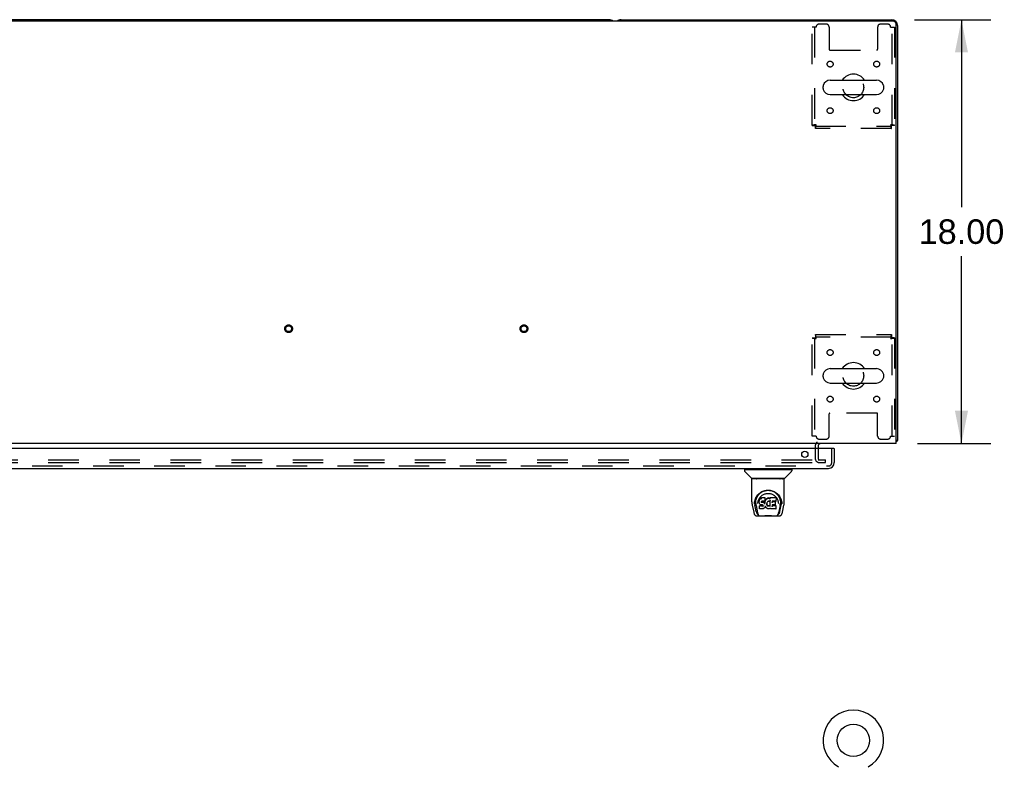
# Model space of a CAD drawing. Header units: inches. Extents: x 0 to 236, y 0 to 153.
# Tile 97 of 99: x 138 to 179, y 100 to 132. Entities that reach past the tile are written whole.
import ezdxf

# ---------------------------------------------------------------- set-up
doc = ezdxf.new("R2010")
doc.units = ezdxf.units.IN
doc.header["$LTSCALE"] = 12.986111
doc.header["$MEASUREMENT"] = 0
doc.linetypes.add('HIDDEN', pattern=[0.2, 0.1, -0.1])
doc.layers.get('0').update_dxf_attribs({"linetype": 'CONTINUOUS'})
for name, color, linetype in [('DEFAULT_2', 8, 'HIDDEN'), ('DIMENSIONS', 7, 'CONTINUOUS'), ('MAIN_DOOR_ASSEMBLY', 7, 'CONTINUOUS')]:
    doc.layers.add(name, color=color, linetype=linetype)
doc.styles.get("Standard").update_dxf_attribs({"font": 'arial.ttf'})
doc.dimstyles.new('DIMSTYLE_1', dxfattribs={"dimtxt": 1.041667, "dimasz": 1.388889, "dimexe": 0.09, "dimexo": 0.07, "dimgap": 0.0375, "dimtad": 0, "dimtih": 1, "dimtoh": 1, "dimzin": 4, "dimdsep": 46, "dimtxsty": 'Standard', "dimblk": '_FILLED', "dimblk1": '_FILLED', "dimblk2": '_FILLED', "dimcen": 0.09, "dimadec": 3, "dimazin": 1, "dimtfac": 1, "dimtdec": 3, "dimtofl": 0, "dimtmove": 0, "dimatfit": 3, "dimldrblk": '_FILLED', "dimfxl": 0, "dimtolj": 1, "dimtzin": 4, "dimarcsym": 0})

# ---------------------------------------------------------------- blocks, each defined once
blk = doc.blocks.new('_FILLED')
at = {"color": 0, "linetype": 'ByBlock'}
blk.add_solid([(0, 0), (-1, 0.2), (-1, -0.2)], dxfattribs=at)
blk = doc.blocks.new('*D2')
at = {"layer": 'DIMENSIONS', "color": 2, "linetype": 'Continuous'}
for p, q in [((175.598, 132.008), (178.844, 132.008)), ((177.594, 132.008), (177.594, 124.05)), ((177.594, 114.008), (177.594, 121.967)), ((175.723, 114.008), (178.844, 114.008))]:
    blk.add_line(p, q, dxfattribs=at)
at = {"layer": 'DIMENSIONS', "color": 2, "linetype": 'Continuous', "xscale": 1.3888888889, "yscale": 1.3888888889, "zscale": 1.3888888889}
for p, rotation in [((177.594, 132.008), 90), ((177.594, 114.008), 270)]:
    blk.add_blockref('_FILLED', p, dxfattribs=dict(at, rotation=rotation))
at = {"layer": 'DIMENSIONS', "color": 2, "linetype": 'Continuous', "insert": (177.594, 123.529), "char_height": 1.0417, "width": 3.64002, "attachment_point": 2, "line_spacing_factor": 0.9}
blk.add_mtext('18.00', dxfattribs=at)

msp = doc.modelspace()

# ---------------------------------------------------------------- linework, layer by layer
at = {"color": 7, "linetype": 'Continuous'}
for p, q in [((174.689, 131.946), (57.001, 131.946)), ((162.626, 132.008), (116.126, 132.008)), ((163.126, 132.008), (174.626, 132.008)), ((174.814, 114.008), (174.814, 131.821)), ((174.876, 131.758), (174.876, 114.133)), ((172.014, 129.439), (173.989, 129.439)), ((171.714, 129.09), (171.714, 129.177)), ((174.289, 129.09), (174.289, 129.177)), ((172.014, 128.827), (173.989, 128.827)), ((172.014, 117.189), (173.989, 117.189)), ((171.714, 116.84), (171.714, 116.927)), ((174.289, 116.84), (174.289, 116.927)), ((172.014, 116.577), (173.989, 116.577)), ((174.814, 114.008), (56.939, 114.008)), ((171.501, 113.883), (171.501, 113.804)), ((174.876, 114.133), (174.814, 114.133))]:
    msp.add_line(p, q, dxfattribs=at)
for points in [[(174.815, 114.095), (174.818, 114.098), (174.821, 114.1), (174.824, 114.102), (174.827, 114.104), (174.831, 114.106), (174.835, 114.108), (174.84, 114.109), (174.844, 114.111), (174.852, 114.114)], [(174.852, 114.114), (174.856, 114.115), (174.859, 114.117), (174.862, 114.118), (174.865, 114.12), (174.868, 114.121), (174.87, 114.123), (174.872, 114.124), (174.873, 114.126), (174.875, 114.128), (174.875, 114.13), (174.876, 114.131), (174.876, 114.133)]]:
    msp.add_lwpolyline(points, dxfattribs=at)
msp.add_circle((173.001, 101.4), 0.688, dxfattribs=at)
for centre, radius, start, end in [((162.626, 131.758), 0.25, 48.596, 90), ((163.126, 131.758), 0.25, 90, 131.404), ((174.626, 131.758), 0.25, 0, 90), ((174.689, 131.821), 0.125, 0, 90), ((172.014, 129.133), 0.306, 90, 164.3697), ((173.001, 129.133), 0.562, 32.956, 147.044), ((173.989, 129.133), 0.306, 15.6303, 90), ((171.857, 129.177), 0.144, 164.3697, 180), ((171.857, 129.09), 0.144, 180, 195.6303), ((172.014, 129.133), 0.306, 195.6303, 270), ((173.989, 129.133), 0.306, 270, 344.3697), ((174.145, 129.177), 0.144, 0, 15.6303), ((174.145, 129.09), 0.144, 344.3697, 360), ((173.001, 129.133), 0.562, 212.9567, 327.0433), ((172.014, 116.883), 0.306, 90, 164.3697), ((173.001, 116.883), 0.562, 32.956, 147.044), ((173.989, 116.883), 0.306, 15.6303, 90), ((171.857, 116.927), 0.144, 164.3697, 180), ((171.857, 116.84), 0.144, 180, 195.6303), ((172.014, 116.883), 0.306, 195.6303, 270), ((173.989, 116.883), 0.306, 270, 344.3697), ((174.145, 116.927), 0.144, 0, 15.6303), ((174.145, 116.84), 0.144, 344.3697, 360), ((173.001, 116.883), 0.562, 212.9567, 327.0433), ((171.626, 113.883), 0.125, 90, 180), ((173.001, 101.4), 1.288, 299.5053, 240.4947)]:
    msp.add_arc(centre, radius, start, end, dxfattribs=at)
at = {"layer": 'DEFAULT_2', "color": 8, "linetype": 'HIDDEN'}
for p, q in [((171.845, 131.821), (171.543, 131.821)), ((174.459, 131.821), (174.157, 131.821)), ((171.418, 131.696), (171.251, 131.696)), ((171.251, 127.517), (171.251, 131.696)), ((171.355, 131.696), (171.355, 127.517)), ((171.97, 131.696), (171.97, 130.751)), ((174.032, 131.696), (174.032, 130.751)), ((174.584, 131.696), (174.751, 131.696)), ((174.647, 127.517), (174.647, 131.696)), ((174.751, 131.696), (174.751, 127.517)), ((172, 130.721), (174.002, 130.721)), ((171.251, 127.517), (171.355, 127.517)), ((171.385, 127.487), (174.617, 127.487)), ((171.385, 127.383), (171.385, 127.487)), ((174.617, 127.383), (171.385, 127.383)), ((174.617, 127.383), (174.617, 127.487)), ((174.751, 127.517), (174.647, 127.517)), ((171.251, 118.499), (171.355, 118.499)), ((171.251, 114.321), (171.251, 118.499)), ((171.355, 118.499), (171.355, 114.321)), ((171.385, 118.633), (174.617, 118.633)), ((171.385, 118.633), (171.385, 118.529)), ((174.617, 118.529), (171.385, 118.529)), ((174.617, 118.633), (174.617, 118.529)), ((174.751, 118.499), (174.647, 118.499)), ((174.647, 114.321), (174.647, 118.499)), ((174.751, 118.499), (174.751, 114.321)), ((171.97, 114.321), (171.97, 115.266)), ((174.002, 115.296), (172, 115.296)), ((174.032, 114.321), (174.032, 115.266)), ((171.418, 114.321), (171.251, 114.321)), ((174.584, 114.321), (174.751, 114.321)), ((171.376, 113.883), (171.376, 113.383)), ((171.543, 114.196), (171.845, 114.196)), ((174.157, 114.196), (174.459, 114.196)), ((171.501, 113.804), (171.501, 113.383)), ((136.189, 113.321), (171.47, 113.321)), ((136.189, 113.196), (171.47, 113.196)), ((171.497, 113.321), (171.814, 113.321)), ((171.497, 113.196), (171.814, 113.196)), ((171.814, 113.196), (171.814, 113.321))]:
    msp.add_line(p, q, dxfattribs=at)
for points in [[(171.418, 127.55), (171.399, 127.548), (171.381, 127.546), (171.363, 127.543), (171.346, 127.541), (171.329, 127.539), (171.314, 127.536), (171.3, 127.534), (171.288, 127.532), (171.277, 127.529), (171.268, 127.527), (171.26, 127.525), (171.255, 127.522), (171.252, 127.52), (171.251, 127.517)], [(171.418, 127.55), (171.411, 127.548), (171.404, 127.546), (171.397, 127.543), (171.391, 127.541), (171.385, 127.539), (171.379, 127.536), (171.374, 127.534), (171.369, 127.532), (171.365, 127.529), (171.361, 127.527), (171.359, 127.525), (171.357, 127.522), (171.356, 127.52), (171.355, 127.517)], [(171.385, 127.487), (171.387, 127.488), (171.39, 127.489), (171.392, 127.491), (171.395, 127.494), (171.397, 127.497), (171.399, 127.501), (171.402, 127.506), (171.404, 127.511), (171.406, 127.517), (171.409, 127.523), (171.411, 127.53), (171.413, 127.536), (171.416, 127.543), (171.418, 127.55)], [(171.385, 127.383), (171.387, 127.385), (171.39, 127.388), (171.392, 127.393), (171.395, 127.4), (171.397, 127.409), (171.399, 127.42), (171.402, 127.432), (171.404, 127.446), (171.406, 127.462), (171.409, 127.478), (171.411, 127.495), (171.413, 127.513), (171.416, 127.532), (171.418, 127.55)], [(174.751, 127.517), (174.75, 127.52), (174.747, 127.522), (174.742, 127.525), (174.735, 127.527), (174.726, 127.529), (174.715, 127.532), (174.702, 127.534), (174.688, 127.536), (174.673, 127.539), (174.657, 127.541), (174.639, 127.543), (174.621, 127.546), (174.603, 127.548), (174.584, 127.55)], [(174.584, 127.55), (174.586, 127.543), (174.589, 127.536), (174.591, 127.53), (174.594, 127.523), (174.596, 127.517), (174.598, 127.511), (174.601, 127.506), (174.603, 127.501), (174.605, 127.497), (174.608, 127.494), (174.61, 127.491), (174.612, 127.489), (174.615, 127.488), (174.617, 127.487)], [(174.647, 127.517), (174.647, 127.52), (174.646, 127.522), (174.644, 127.525), (174.641, 127.527), (174.637, 127.529), (174.633, 127.532), (174.629, 127.534), (174.623, 127.536), (174.618, 127.539), (174.611, 127.541), (174.605, 127.543), (174.598, 127.546), (174.591, 127.548), (174.584, 127.55)], [(174.584, 127.55), (174.586, 127.532), (174.589, 127.513), (174.591, 127.495), (174.594, 127.478), (174.596, 127.462), (174.598, 127.446), (174.601, 127.432), (174.603, 127.42), (174.605, 127.409), (174.608, 127.4), (174.61, 127.393), (174.612, 127.388), (174.615, 127.385), (174.617, 127.383)], [(171.251, 118.499), (171.252, 118.497), (171.255, 118.495), (171.26, 118.492), (171.268, 118.49), (171.277, 118.488), (171.288, 118.485), (171.3, 118.483), (171.314, 118.481), (171.329, 118.478), (171.346, 118.476), (171.363, 118.474), (171.381, 118.471), (171.399, 118.469), (171.418, 118.466)], [(171.355, 118.499), (171.356, 118.497), (171.357, 118.495), (171.359, 118.492), (171.361, 118.49), (171.365, 118.488), (171.369, 118.485), (171.374, 118.483), (171.379, 118.481), (171.385, 118.478), (171.391, 118.476), (171.397, 118.474), (171.404, 118.471), (171.411, 118.469), (171.418, 118.466)], [(171.418, 118.466), (171.416, 118.485), (171.413, 118.504), (171.411, 118.522), (171.409, 118.539), (171.406, 118.555), (171.404, 118.571), (171.402, 118.585), (171.399, 118.597), (171.397, 118.608), (171.395, 118.617), (171.392, 118.624), (171.39, 118.629), (171.387, 118.632), (171.385, 118.633)], [(171.418, 118.466), (171.416, 118.474), (171.413, 118.48), (171.411, 118.487), (171.409, 118.494), (171.406, 118.5), (171.404, 118.506), (171.402, 118.511), (171.399, 118.516), (171.397, 118.52), (171.395, 118.523), (171.392, 118.526), (171.39, 118.528), (171.387, 118.529), (171.385, 118.529)], [(174.617, 118.633), (174.615, 118.632), (174.612, 118.629), (174.61, 118.624), (174.608, 118.617), (174.605, 118.608), (174.603, 118.597), (174.601, 118.585), (174.598, 118.571), (174.596, 118.555), (174.594, 118.539), (174.591, 118.522), (174.589, 118.504), (174.586, 118.485), (174.584, 118.466)], [(174.617, 118.529), (174.615, 118.529), (174.612, 118.528), (174.61, 118.526), (174.608, 118.523), (174.605, 118.52), (174.603, 118.516), (174.601, 118.511), (174.598, 118.506), (174.596, 118.5), (174.594, 118.494), (174.591, 118.487), (174.589, 118.48), (174.586, 118.474), (174.584, 118.466)], [(174.584, 118.466), (174.603, 118.469), (174.621, 118.471), (174.639, 118.474), (174.657, 118.476), (174.673, 118.478), (174.688, 118.481), (174.702, 118.483), (174.715, 118.485), (174.726, 118.488), (174.735, 118.49), (174.742, 118.492), (174.747, 118.495), (174.75, 118.497), (174.751, 118.499)], [(174.584, 118.466), (174.591, 118.469), (174.598, 118.471), (174.605, 118.474), (174.611, 118.476), (174.618, 118.478), (174.623, 118.481), (174.629, 118.483), (174.633, 118.485), (174.637, 118.488), (174.641, 118.49), (174.644, 118.492), (174.646, 118.495), (174.647, 118.497), (174.647, 118.499)]]:
    msp.add_lwpolyline(points, dxfattribs=at)
for centre, radius in [((172.012, 130.123), 0.125), ((173.991, 130.123), 0.125), ((173.001, 129.133), 0.438), ((172.012, 128.144), 0.125), ((173.991, 128.144), 0.125), ((149.001, 118.883), 0.164), ((149.001, 118.883), 0.124), ((159.001, 118.883), 0.164), ((159.001, 118.883), 0.124), ((172.012, 117.873), 0.125), ((173.991, 117.873), 0.125), ((173.001, 116.883), 0.438), ((172.012, 115.894), 0.125), ((173.991, 115.894), 0.125)]:
    msp.add_circle(centre, radius, dxfattribs=at)
for centre, radius, start, end in [((171.543, 131.696), 0.125, 90, 180), ((171.845, 131.696), 0.125, 0, 90), ((174.157, 131.696), 0.125, 90, 180), ((174.459, 131.696), 0.125, 0, 90), ((172, 130.751), 0.03, 180, 270), ((174.002, 130.751), 0.03, 270, 360), ((172, 115.266), 0.03, 90, 180), ((174.002, 115.266), 0.03, 0, 90), ((171.543, 114.321), 0.125, 180, 270), ((171.845, 114.321), 0.125, 270, 360), ((174.157, 114.321), 0.125, 180, 270), ((174.459, 114.321), 0.125, 270, 360), ((171.626, 113.883), 0.25, 130.7609, 180), ((171.564, 113.383), 0.188, 180, 270), ((171.564, 113.383), 0.0625, 180, 270)]:
    msp.add_arc(centre, radius, start, end, dxfattribs=at)
at = {"layer": 'MAIN_DOOR_ASSEMBLY', "color": 3, "linetype": 'Continuous'}
for p, q in [((172.169, 113.804), (135.271, 113.804)), ((172.189, 113.804), (172.189, 113.197)), ((135.498, 112.95), (171.942, 112.95))]:
    msp.add_line(p, q, dxfattribs=at)
at = {"layer": 'MAIN_DOOR_ASSEMBLY', "color": 8, "linetype": 'HIDDEN'}
for p, q in [((172.085, 113.197), (172.085, 113.804)), ((135.498, 113.054), (171.942, 113.054))]:
    msp.add_line(p, q, dxfattribs=at)
at = {"layer": 'MAIN_DOOR_ASSEMBLY', "color": 7, "linetype": 'Continuous'}
for p, q in [((172.169, 113.804), (172.189, 113.804)), ((168.372, 112.903), (168.372, 112.849)), ((168.38, 112.911), (170.372, 112.911)), ((168.679, 112.526), (168.384, 112.821)), ((168.431, 112.911), (168.431, 112.95)), ((170.074, 112.526), (170.369, 112.821)), ((170.321, 112.911), (170.321, 112.95)), ((170.38, 112.903), (170.38, 112.849)), ((168.687, 111.538), (168.687, 112.502)), ((170.057, 112.51), (168.695, 112.51)), ((170.053, 112.517), (168.699, 112.517)), ((168.761, 112.517), (168.759, 112.513)), ((168.759, 112.513), (168.759, 112.513)), ((169.993, 112.513), (169.991, 112.517)), ((169.993, 112.513), (169.993, 112.513)), ((170.065, 111.538), (170.065, 112.502)), ((168.944, 111.793), (168.969, 111.827)), ((168.702, 111.395), (168.767, 111.089)), ((168.794, 111.453), (168.798, 111.511)), ((168.794, 111.454), (168.794, 111.453)), ((168.798, 111.511), (168.807, 111.565)), ((168.808, 111.571), (168.808, 111.517)), ((168.876, 111.121), (168.819, 111.398)), ((168.855, 111.464), (168.857, 111.438)), ((168.866, 111.374), (168.928, 111.07)), ((168.94, 111.467), (168.94, 111.467)), ((169.001, 111.591), (168.999, 111.566)), ((169, 111.532), (168.999, 111.566)), ((169.001, 111.507), (169, 111.531)), ((169, 111.531), (169, 111.531)), ((169.006, 111.616), (169.001, 111.591)), ((169.001, 111.556), (169.001, 111.591)), ((169.001, 111.507), (169.001, 111.506)), ((169.006, 111.482), (169.001, 111.506)), ((169.013, 111.365), (169.005, 111.357)), ((169.007, 111.244), (169.005, 111.357)), ((169.015, 111.64), (169.006, 111.616)), ((169.006, 111.581), (169.006, 111.616)), ((169.015, 111.458), (169.006, 111.482)), ((169.006, 111.482), (169.006, 111.482)), ((169.075, 111.366), (169.013, 111.365)), ((169.014, 111.329), (169.013, 111.365)), ((169.03, 111.662), (169.015, 111.64)), ((169.016, 111.605), (169.015, 111.64)), ((169.029, 111.437), (169.015, 111.458)), ((169.015, 111.458), (169.015, 111.458)), ((169.046, 111.419), (169.029, 111.437)), ((169.029, 111.437), (169.029, 111.437)), ((169.04, 111.672), (169.03, 111.662)), ((169.031, 111.626), (169.03, 111.662)), ((169.051, 111.679), (169.04, 111.672)), ((169.04, 111.636), (169.04, 111.672)), ((169.046, 111.419), (169.047, 111.419)), ((169.068, 111.405), (169.047, 111.419)), ((169.074, 111.69), (169.051, 111.679)), ((169.051, 111.643), (169.051, 111.679)), ((169.08, 111.4), (169.068, 111.405)), ((169.068, 111.405), (169.068, 111.405)), ((169.1, 111.698), (169.074, 111.69)), ((169.075, 111.653), (169.074, 111.69)), ((169.136, 111.366), (169.075, 111.366)), ((169.075, 111.329), (169.075, 111.366)), ((169.075, 111.329), (169.075, 111.328)), ((169.093, 111.398), (169.08, 111.4)), ((169.09, 111.534), (169.089, 111.52)), ((169.089, 111.514), (169.09, 111.532)), ((169.092, 111.547), (169.09, 111.534)), ((169.094, 111.54), (169.091, 111.543)), ((169.091, 111.508), (169.091, 111.543)), ((169.093, 111.551), (169.092, 111.547)), ((169.096, 111.553), (169.093, 111.55)), ((169.093, 111.504), (169.094, 111.54)), ((169.141, 111.398), (169.093, 111.398)), ((169.098, 111.537), (169.094, 111.54)), ((169.108, 111.556), (169.096, 111.553)), ((169.097, 111.501), (169.098, 111.537)), ((169.109, 111.534), (169.098, 111.537)), ((169.253, 111.698), (169.1, 111.698)), ((169.1, 111.662), (169.1, 111.698)), ((169.1, 111.661), (169.1, 111.66)), ((169.121, 111.557), (169.108, 111.556)), ((169.132, 111.535), (169.109, 111.534)), ((169.109, 111.497), (169.109, 111.534)), ((169.109, 111.496), (169.109, 111.497)), ((169.121, 111.558), (169.121, 111.557)), ((169.234, 111.557), (169.121, 111.557)), ((169.157, 111.533), (169.132, 111.535)), ((169.132, 111.498), (169.132, 111.535)), ((169.132, 111.496), (169.132, 111.498)), ((169.149, 111.367), (169.136, 111.366)), ((169.136, 111.329), (169.136, 111.366)), ((169.136, 111.329), (169.136, 111.328)), ((169.147, 111.397), (169.141, 111.398)), ((169.141, 111.398), (169.141, 111.398)), ((169.153, 111.395), (169.147, 111.397)), ((169.154, 111.37), (169.149, 111.367)), ((169.15, 111.33), (169.149, 111.367)), ((169.157, 111.392), (169.153, 111.395)), ((169.158, 111.374), (169.154, 111.37)), ((169.154, 111.333), (169.154, 111.37)), ((169.182, 111.528), (169.157, 111.533)), ((169.157, 111.496), (169.157, 111.533)), ((169.157, 111.495), (169.157, 111.496)), ((169.161, 111.387), (169.157, 111.392)), ((169.164, 111.382), (169.158, 111.374)), ((169.159, 111.338), (169.158, 111.374)), ((169.167, 111.375), (169.161, 111.387)), ((169.17, 111.362), (169.167, 111.375)), ((169.167, 111.35), (169.167, 111.375)), ((169.169, 111.356), (169.169, 111.366)), ((169.195, 111.522), (169.182, 111.528)), ((169.182, 111.491), (169.182, 111.528)), ((169.194, 111.485), (169.195, 111.522)), ((169.206, 111.514), (169.195, 111.522)), ((169.205, 111.478), (169.206, 111.514)), ((169.224, 111.496), (169.206, 111.514)), ((169.233, 111.481), (169.224, 111.496)), ((169.224, 111.46), (169.224, 111.496)), ((169.237, 111.524), (169.233, 111.481)), ((169.234, 111.445), (169.233, 111.481)), ((169.246, 111.558), (169.234, 111.557)), ((169.234, 111.557), (169.234, 111.558)), ((169.235, 111.438), (169.235, 111.439)), ((169.241, 111.546), (169.237, 111.524)), ((169.237, 111.489), (169.237, 111.524)), ((169.246, 111.318), (169.237, 111.296)), ((169.244, 111.558), (169.241, 111.546)), ((169.241, 111.512), (169.241, 111.546)), ((169.251, 111.571), (169.246, 111.559)), ((169.253, 111.342), (169.246, 111.318)), ((169.246, 111.318), (169.246, 111.318)), ((169.247, 111.534), (169.247, 111.56)), ((169.252, 111.585), (169.251, 111.571)), ((169.251, 111.571), (169.251, 111.571)), ((169.252, 111.663), (169.253, 111.698)), ((169.254, 111.609), (169.252, 111.585)), ((169.255, 111.591), (169.252, 111.582)), ((169.252, 111.585), (169.252, 111.585)), ((169.253, 111.353), (169.252, 111.354)), ((169.252, 111.354), (169.252, 111.354)), ((169.254, 111.643), (169.253, 111.698)), ((169.253, 111.352), (169.253, 111.353)), ((169.253, 111.352), (169.253, 111.352)), ((169.253, 111.352), (169.253, 111.352)), ((169.273, 111.314), (169.253, 111.35)), ((169.253, 111.35), (169.253, 111.342)), ((169.253, 111.342), (169.253, 111.342)), ((169.254, 111.609), (169.254, 111.643)), ((169.266, 111.611), (169.255, 111.591)), ((169.256, 111.555), (169.255, 111.591)), ((169.28, 111.631), (169.266, 111.611)), ((169.267, 111.576), (169.266, 111.611)), ((169.273, 111.314), (169.274, 111.314)), ((169.287, 111.296), (169.274, 111.314)), ((169.295, 111.648), (169.28, 111.631)), ((169.28, 111.595), (169.28, 111.631)), ((169.312, 111.665), (169.295, 111.648)), ((169.295, 111.612), (169.295, 111.648)), ((169.332, 111.679), (169.312, 111.665)), ((169.312, 111.629), (169.312, 111.665)), ((169.319, 111.459), (169.318, 111.433)), ((169.322, 111.485), (169.319, 111.459)), ((169.319, 111.455), (169.319, 111.459)), ((169.322, 111.443), (169.319, 111.455)), ((169.319, 111.42), (169.319, 111.455)), ((169.321, 111.408), (169.322, 111.443)), ((169.326, 111.496), (169.322, 111.484)), ((169.331, 111.419), (169.322, 111.443)), ((169.332, 111.507), (169.326, 111.496)), ((169.344, 111.397), (169.331, 111.419)), ((169.331, 111.384), (169.331, 111.419)), ((169.354, 111.689), (169.332, 111.679)), ((169.332, 111.643), (169.332, 111.679)), ((169.346, 111.529), (169.332, 111.506)), ((169.343, 111.361), (169.344, 111.397)), ((169.352, 111.387), (169.344, 111.397)), ((169.353, 111.538), (169.345, 111.529)), ((169.351, 111.351), (169.352, 111.387)), ((169.361, 111.379), (169.352, 111.387)), ((169.362, 111.544), (169.353, 111.537)), ((169.378, 111.694), (169.354, 111.689)), ((169.354, 111.652), (169.354, 111.689)), ((169.371, 111.372), (169.361, 111.379)), ((169.361, 111.343), (169.361, 111.379)), ((169.385, 111.553), (169.362, 111.544)), ((169.382, 111.368), (169.371, 111.372)), ((169.371, 111.336), (169.371, 111.372)), ((169.401, 111.697), (169.378, 111.694)), ((169.378, 111.658), (169.378, 111.694)), ((169.395, 111.365), (169.382, 111.368)), ((169.382, 111.331), (169.382, 111.368)), ((169.396, 111.556), (169.385, 111.553)), ((169.394, 111.327), (169.395, 111.329)), ((169.395, 111.365), (169.407, 111.365)), ((169.395, 111.329), (169.395, 111.365)), ((169.407, 111.556), (169.396, 111.556)), ((169.401, 111.697), (169.425, 111.696)), ((169.401, 111.66), (169.401, 111.697)), ((169.401, 111.659), (169.401, 111.66)), ((169.419, 111.553), (169.407, 111.556)), ((169.419, 111.367), (169.407, 111.365)), ((169.407, 111.328), (169.407, 111.365)), ((169.407, 111.327), (169.407, 111.328)), ((169.43, 111.549), (169.419, 111.553)), ((169.431, 111.371), (169.419, 111.367)), ((169.419, 111.33), (169.419, 111.367)), ((169.438, 111.694), (169.425, 111.696)), ((169.425, 111.66), (169.425, 111.696)), ((169.425, 111.658), (169.425, 111.66)), ((169.442, 111.376), (169.431, 111.371)), ((169.431, 111.334), (169.431, 111.371)), ((169.451, 111.69), (169.438, 111.694)), ((169.438, 111.658), (169.438, 111.694)), ((169.453, 111.383), (169.442, 111.376)), ((169.443, 111.339), (169.442, 111.376)), ((169.465, 111.596), (169.449, 111.556)), ((169.463, 111.682), (169.451, 111.69)), ((169.451, 111.653), (169.451, 111.69)), ((169.453, 111.347), (169.453, 111.383)), ((169.712, 111.696), (169.463, 111.696)), ((169.464, 111.647), (169.463, 111.696)), ((169.466, 111.601), (169.465, 111.6)), ((169.465, 111.6), (169.465, 111.599)), ((169.465, 111.599), (169.465, 111.598)), ((169.465, 111.598), (169.465, 111.598)), ((169.465, 111.598), (169.465, 111.598)), ((169.465, 111.598), (169.465, 111.597)), ((169.465, 111.597), (169.465, 111.597)), ((169.465, 111.597), (169.465, 111.597)), ((169.469, 111.344), (169.465, 111.596)), ((169.466, 111.604), (169.466, 111.603)), ((169.466, 111.603), (169.466, 111.601)), ((169.471, 111.336), (169.471, 111.337)), ((169.681, 111.401), (169.552, 111.401)), ((169.553, 111.401), (169.552, 111.327)), ((169.712, 111.362), (169.552, 111.362)), ((169.554, 111.557), (169.553, 111.499)), ((169.712, 111.557), (169.554, 111.557)), ((169.681, 111.534), (169.554, 111.534)), ((169.692, 111.413), (169.694, 111.52)), ((169.721, 111.245), (169.723, 111.352)), ((169.726, 111.571), (169.728, 111.68)), ((169.727, 111.71), (169.744, 111.686)), ((169.81, 111.498), (169.812, 111.467)), ((169.812, 111.467), (169.812, 111.467)), ((169.886, 111.371), (169.824, 111.07)), ((169.877, 111.121), (169.933, 111.398)), ((169.933, 111.616), (169.946, 111.565)), ((169.944, 111.571), (169.945, 111.517)), ((169.958, 111.453), (169.958, 111.454)), ((169.985, 111.089), (170.05, 111.395)), ((168.891, 110.935), (169.861, 110.935)), ((168.935, 111.013), (168.942, 111.013)), ((168.942, 111.013), (168.944, 111.005)), ((168.945, 111.002), (168.944, 111.005)), ((169.014, 111.237), (169.008, 111.244)), ((169.16, 111.237), (169.015, 111.237)), ((169.015, 111.237), (169.015, 111.237)), ((169.173, 111.238), (169.16, 111.237)), ((169.185, 111.243), (169.173, 111.238)), ((169.206, 111.257), (169.185, 111.243)), ((169.185, 111.243), (169.185, 111.243)), ((169.224, 111.274), (169.206, 111.257)), ((169.206, 111.257), (169.206, 111.257)), ((169.231, 111.284), (169.224, 111.274)), ((169.224, 111.274), (169.224, 111.274)), ((169.237, 111.296), (169.231, 111.285)), ((169.231, 111.285), (169.231, 111.284)), ((169.237, 111.296), (169.237, 111.296)), ((169.302, 111.279), (169.287, 111.296)), ((169.287, 111.296), (169.287, 111.296)), ((169.319, 111.264), (169.302, 111.279)), ((169.302, 111.279), (169.302, 111.279)), ((169.337, 111.25), (169.319, 111.264)), ((169.319, 111.264), (169.319, 111.264)), ((169.348, 111.245), (169.337, 111.25)), ((169.337, 111.25), (169.337, 111.25)), ((169.359, 111.241), (169.348, 111.245)), ((169.348, 111.245), (169.348, 111.245)), ((169.381, 111.235), (169.359, 111.241)), ((169.404, 111.233), (169.381, 111.235)), ((169.426, 111.236), (169.404, 111.233)), ((169.404, 111.233), (169.404, 111.233)), ((169.449, 111.243), (169.427, 111.236)), ((169.467, 111.254), (169.449, 111.243)), ((169.449, 111.243), (169.449, 111.243)), ((169.473, 111.254), (169.467, 111.254)), ((169.473, 111.245), (169.472, 111.254)), ((169.712, 111.237), (169.481, 111.237)), ((169.807, 111.002), (169.808, 111.005)), ((169.808, 111.005), (169.811, 111.013)), ((169.811, 111.013), (169.818, 111.013))]:
    msp.add_line(p, q, dxfattribs=at)
for points in [[(168.758, 112.512), (168.758, 112.511), (168.757, 112.511), (168.757, 112.51), (168.757, 112.51), (168.757, 112.51)], [(168.759, 112.514), (168.758, 112.513), (168.758, 112.512)], [(169.994, 112.512), (169.994, 112.513), (169.993, 112.513)], [(169.995, 112.51), (169.996, 112.51), (169.995, 112.51), (169.995, 112.511), (169.995, 112.511), (169.994, 112.512)], [(168.807, 111.565), (168.82, 111.616), (168.837, 111.664), (168.857, 111.709), (168.88, 111.75), (168.905, 111.789), (168.934, 111.824), (168.964, 111.858), (168.998, 111.889), (169.034, 111.917), (169.072, 111.943), (169.113, 111.966), (169.156, 111.985), (169.199, 112.001), (169.244, 112.013), (169.288, 112.022), (169.332, 112.027), (169.376, 112.029), (169.42, 112.027), (169.465, 112.022), (169.509, 112.013), (169.553, 112.001), (169.597, 111.985), (169.639, 111.966), (169.68, 111.943), (169.719, 111.917), (169.755, 111.889), (169.788, 111.857), (169.819, 111.824), (169.847, 111.789), (169.873, 111.75), (169.896, 111.709), (169.916, 111.664), (169.933, 111.616)], [(168.855, 111.464), (168.854, 111.488), (168.855, 111.535), (168.86, 111.581), (168.87, 111.628), (168.883, 111.673), (168.9, 111.715), (168.921, 111.756), (168.944, 111.793)], [(168.969, 111.827), (168.996, 111.858), (169.024, 111.886)], [(169.008, 111.685), (169.025, 111.71), (169.043, 111.733), (169.063, 111.755), (169.084, 111.775), (169.106, 111.794), (169.13, 111.812), (169.155, 111.828), (169.181, 111.842), (169.208, 111.854), (169.236, 111.865), (169.264, 111.873), (169.292, 111.88), (169.32, 111.884), (169.348, 111.887), (169.376, 111.888), (169.404, 111.887), (169.431, 111.884), (169.459, 111.88), (169.488, 111.873), (169.516, 111.865), (169.543, 111.855), (169.571, 111.842), (169.597, 111.828), (169.622, 111.812), (169.646, 111.794), (169.668, 111.775), (169.689, 111.755), (169.709, 111.733), (169.727, 111.71)], [(169.024, 111.886), (169.054, 111.911), (169.084, 111.933), (169.116, 111.953)], [(169.116, 111.953), (169.147, 111.97), (169.18, 111.984), (169.212, 111.996)], [(169.212, 111.996), (169.245, 112.006), (169.277, 112.013), (169.31, 112.018), (169.342, 112.022), (169.375, 112.023), (169.408, 112.022), (169.44, 112.019), (169.472, 112.014), (169.505, 112.007)], [(169.505, 112.007), (169.537, 111.997), (169.57, 111.985), (169.602, 111.971)], [(169.602, 111.971), (169.633, 111.955), (169.664, 111.936), (169.695, 111.914), (169.725, 111.889), (169.754, 111.861), (169.781, 111.83), (169.806, 111.796), (169.83, 111.759), (169.85, 111.718), (169.868, 111.675), (169.882, 111.63), (169.891, 111.584), (169.897, 111.537)], [(168.687, 111.538), (168.688, 111.505), (168.691, 111.465), (168.696, 111.425), (168.702, 111.395)], [(168.808, 111.517), (168.808, 111.482), (168.812, 111.438), (168.819, 111.398)], [(168.857, 111.438), (168.859, 111.418), (168.862, 111.395), (168.866, 111.374)], [(168.94, 111.467), (168.943, 111.498), (168.948, 111.535)], [(168.948, 111.535), (168.956, 111.569), (168.967, 111.602), (168.979, 111.632)], [(168.979, 111.632), (168.993, 111.659), (169.008, 111.685)], [(169, 111.531), (169, 111.531), (169, 111.531), (169, 111.53), (169.001, 111.53), (169.001, 111.53), (169.002, 111.53)], [(169.001, 111.556), (169.001, 111.556), (169.002, 111.555), (169.002, 111.555), (169.002, 111.555), (169.003, 111.555), (169.003, 111.555)], [(169.001, 111.506), (169.001, 111.506), (169.001, 111.506), (169.002, 111.506), (169.002, 111.506), (169.002, 111.505), (169.003, 111.505)], [(169.006, 111.581), (169.006, 111.58), (169.007, 111.58), (169.007, 111.58), (169.007, 111.58), (169.008, 111.579), (169.008, 111.579)], [(169.006, 111.482), (169.006, 111.481), (169.006, 111.481), (169.006, 111.481), (169.007, 111.481), (169.008, 111.481)], [(169.006, 111.321), (169.006, 111.321), (169.007, 111.321), (169.007, 111.321), (169.007, 111.321), (169.008, 111.321), (169.008, 111.32)], [(169.014, 111.328), (169.014, 111.328), (169.014, 111.328), (169.014, 111.328), (169.014, 111.327), (169.014, 111.327), (169.014, 111.327)], [(169.015, 111.458), (169.015, 111.458), (169.016, 111.458), (169.016, 111.458), (169.017, 111.458)], [(169.016, 111.605), (169.016, 111.605), (169.016, 111.604), (169.017, 111.604), (169.017, 111.604), (169.017, 111.604), (169.018, 111.604)], [(169.029, 111.437), (169.029, 111.437), (169.029, 111.437), (169.03, 111.437), (169.03, 111.437), (169.03, 111.437)], [(169.031, 111.626), (169.031, 111.626), (169.031, 111.626), (169.031, 111.625), (169.032, 111.625), (169.032, 111.625), (169.032, 111.625)], [(169.04, 111.635), (169.041, 111.635), (169.041, 111.635), (169.041, 111.635), (169.041, 111.635), (169.041, 111.634), (169.042, 111.634)], [(169.047, 111.419), (169.047, 111.419), (169.047, 111.419), (169.047, 111.419), (169.048, 111.419)], [(169.052, 111.643), (169.052, 111.643), (169.052, 111.642), (169.052, 111.642), (169.052, 111.642), (169.052, 111.642), (169.052, 111.642)], [(169.068, 111.405), (169.068, 111.405), (169.068, 111.405), (169.069, 111.405)], [(169.075, 111.653), (169.075, 111.653), (169.075, 111.653), (169.075, 111.653), (169.075, 111.652), (169.075, 111.652), (169.075, 111.652)], [(169.08, 111.4), (169.08, 111.4), (169.081, 111.4), (169.081, 111.401)], [(169.087, 111.518), (169.087, 111.518), (169.088, 111.519), (169.088, 111.519), (169.088, 111.519), (169.089, 111.519), (169.089, 111.52)], [(169.087, 111.512), (169.088, 111.512), (169.088, 111.512), (169.088, 111.512), (169.089, 111.513), (169.089, 111.513), (169.089, 111.513)], [(169.088, 111.533), (169.088, 111.533), (169.089, 111.533), (169.089, 111.533), (169.089, 111.533), (169.09, 111.534), (169.09, 111.534)], [(169.089, 111.507), (169.089, 111.507), (169.09, 111.507), (169.09, 111.507), (169.09, 111.507), (169.09, 111.508), (169.091, 111.508)], [(169.09, 111.546), (169.09, 111.546), (169.091, 111.546), (169.091, 111.546), (169.091, 111.547), (169.092, 111.547)], [(169.092, 111.55), (169.092, 111.55), (169.093, 111.55), (169.093, 111.55), (169.093, 111.55)], [(169.092, 111.502), (169.092, 111.502), (169.093, 111.503), (169.093, 111.503), (169.093, 111.503), (169.093, 111.503), (169.093, 111.504)], [(169.093, 111.398), (169.093, 111.398), (169.093, 111.398), (169.093, 111.399)], [(169.095, 111.553), (169.095, 111.553), (169.096, 111.553), (169.096, 111.553), (169.096, 111.553)], [(169.096, 111.499), (169.097, 111.499), (169.097, 111.499), (169.097, 111.5), (169.097, 111.5), (169.097, 111.5), (169.097, 111.5)], [(169.107, 111.557), (169.107, 111.557), (169.108, 111.556), (169.108, 111.556)], [(169.147, 111.397), (169.147, 111.397), (169.148, 111.397), (169.148, 111.398)], [(169.15, 111.331), (169.15, 111.33), (169.15, 111.33), (169.15, 111.33), (169.15, 111.329), (169.15, 111.329), (169.15, 111.329)], [(169.153, 111.395), (169.153, 111.395), (169.153, 111.395), (169.154, 111.396)], [(169.154, 111.333), (169.154, 111.333), (169.155, 111.333), (169.155, 111.332), (169.155, 111.332), (169.155, 111.332), (169.155, 111.332)], [(169.157, 111.392), (169.157, 111.392), (169.158, 111.392), (169.158, 111.392), (169.159, 111.392)], [(169.159, 111.338), (169.159, 111.338), (169.159, 111.337), (169.16, 111.337), (169.16, 111.337), (169.16, 111.337), (169.16, 111.337)], [(169.161, 111.387), (169.161, 111.387), (169.162, 111.387), (169.162, 111.387), (169.163, 111.387)], [(169.167, 111.375), (169.167, 111.375), (169.168, 111.375), (169.168, 111.375), (169.168, 111.374), (169.169, 111.375)], [(169.167, 111.349), (169.167, 111.349), (169.168, 111.349), (169.168, 111.349), (169.168, 111.348), (169.169, 111.348), (169.169, 111.348)], [(169.169, 111.355), (169.169, 111.355), (169.17, 111.355), (169.17, 111.354), (169.17, 111.354), (169.171, 111.354), (169.171, 111.354)], [(169.17, 111.362), (169.17, 111.361), (169.17, 111.361), (169.17, 111.361), (169.171, 111.361), (169.171, 111.361), (169.172, 111.361)], [(169.181, 111.49), (169.182, 111.49), (169.182, 111.49), (169.182, 111.49), (169.182, 111.491), (169.182, 111.491), (169.182, 111.491)], [(169.193, 111.484), (169.194, 111.484), (169.194, 111.485), (169.194, 111.485), (169.194, 111.485), (169.194, 111.485), (169.194, 111.485)], [(169.204, 111.477), (169.204, 111.477), (169.205, 111.477), (169.205, 111.477), (169.205, 111.477), (169.205, 111.478), (169.205, 111.478)], [(169.222, 111.459), (169.222, 111.459), (169.223, 111.459), (169.223, 111.459), (169.223, 111.459), (169.223, 111.46), (169.223, 111.46)], [(169.235, 111.439), (169.234, 111.441), (169.234, 111.442), (169.234, 111.443), (169.234, 111.444)], [(169.239, 111.488), (169.239, 111.488), (169.238, 111.488), (169.238, 111.488), (169.238, 111.488), (169.238, 111.489), (169.237, 111.489)], [(169.243, 111.51), (169.243, 111.51), (169.242, 111.51), (169.242, 111.511), (169.242, 111.511), (169.241, 111.511), (169.241, 111.512)], [(169.246, 111.318), (169.246, 111.318), (169.246, 111.318), (169.245, 111.318), (169.245, 111.318), (169.244, 111.318)], [(169.246, 111.558), (169.246, 111.558), (169.246, 111.558), (169.245, 111.559), (169.245, 111.559)], [(169.246, 111.559), (169.246, 111.558), (169.246, 111.558), (169.246, 111.558)], [(169.249, 111.532), (169.249, 111.533), (169.248, 111.533), (169.248, 111.533), (169.248, 111.533), (169.247, 111.533), (169.247, 111.534)], [(169.251, 111.571), (169.25, 111.57), (169.25, 111.57), (169.25, 111.57), (169.249, 111.57), (169.249, 111.57)], [(169.252, 111.661), (169.252, 111.661), (169.251, 111.661), (169.251, 111.661), (169.251, 111.66), (169.251, 111.66), (169.25, 111.66)], [(169.252, 111.585), (169.252, 111.585), (169.252, 111.584), (169.252, 111.584), (169.251, 111.584), (169.251, 111.584), (169.25, 111.584)], [(169.253, 111.342), (169.253, 111.342), (169.253, 111.342), (169.252, 111.342), (169.252, 111.341), (169.251, 111.341), (169.251, 111.341)], [(169.254, 111.609), (169.253, 111.609), (169.253, 111.609), (169.253, 111.608), (169.253, 111.608), (169.252, 111.608), (169.252, 111.608)], [(169.252, 111.354), (169.252, 111.355), (169.252, 111.355)], [(169.253, 111.351), (169.253, 111.351), (169.253, 111.351), (169.253, 111.351), (169.253, 111.351), (169.253, 111.351), (169.253, 111.351), (169.253, 111.352)], [(169.253, 111.35), (169.253, 111.35), (169.253, 111.35), (169.253, 111.35), (169.253, 111.351)], [(169.258, 111.554), (169.257, 111.554), (169.257, 111.554), (169.257, 111.554), (169.256, 111.555), (169.256, 111.555), (169.256, 111.555)], [(169.269, 111.574), (169.268, 111.575), (169.268, 111.575), (169.268, 111.575), (169.267, 111.575), (169.267, 111.576), (169.267, 111.576)], [(169.274, 111.314), (169.274, 111.314), (169.274, 111.314), (169.275, 111.314), (169.275, 111.314)], [(169.282, 111.593), (169.281, 111.594), (169.281, 111.594), (169.281, 111.594), (169.281, 111.594), (169.28, 111.595), (169.28, 111.595)], [(169.297, 111.611), (169.296, 111.611), (169.296, 111.611), (169.296, 111.612), (169.296, 111.612), (169.295, 111.612), (169.295, 111.612)], [(169.314, 111.627), (169.313, 111.627), (169.313, 111.628), (169.313, 111.628), (169.313, 111.628), (169.312, 111.628), (169.312, 111.629)], [(169.318, 111.433), (169.318, 111.432), (169.317, 111.432), (169.317, 111.432), (169.317, 111.431), (169.316, 111.431), (169.316, 111.431)], [(169.319, 111.459), (169.319, 111.459), (169.319, 111.458), (169.318, 111.458), (169.318, 111.458), (169.317, 111.458), (169.317, 111.458)], [(169.319, 111.42), (169.319, 111.42), (169.318, 111.419), (169.318, 111.419), (169.318, 111.419), (169.317, 111.419), (169.317, 111.419)], [(169.321, 111.408), (169.321, 111.408), (169.321, 111.407), (169.321, 111.407), (169.32, 111.407), (169.32, 111.407), (169.32, 111.407)], [(169.322, 111.484), (169.322, 111.484), (169.322, 111.484), (169.322, 111.484), (169.321, 111.484), (169.321, 111.484)], [(169.326, 111.496), (169.326, 111.496), (169.326, 111.495), (169.325, 111.495), (169.325, 111.495), (169.324, 111.495)], [(169.331, 111.384), (169.331, 111.383), (169.33, 111.383), (169.33, 111.383), (169.33, 111.383), (169.329, 111.382), (169.329, 111.382)], [(169.332, 111.506), (169.331, 111.506), (169.331, 111.506), (169.33, 111.506), (169.33, 111.506)], [(169.333, 111.641), (169.333, 111.641), (169.332, 111.642), (169.332, 111.642), (169.332, 111.642), (169.332, 111.642), (169.332, 111.643)], [(169.342, 111.36), (169.342, 111.36), (169.342, 111.36), (169.343, 111.36), (169.343, 111.36), (169.343, 111.361), (169.343, 111.361)], [(169.345, 111.529), (169.345, 111.528), (169.345, 111.528), (169.345, 111.528), (169.344, 111.528), (169.344, 111.528)], [(169.35, 111.35), (169.35, 111.35), (169.35, 111.35), (169.351, 111.35), (169.351, 111.351), (169.351, 111.351), (169.351, 111.351)], [(169.353, 111.537), (169.352, 111.537), (169.352, 111.537), (169.352, 111.537), (169.351, 111.538)], [(169.355, 111.651), (169.355, 111.651), (169.355, 111.651), (169.355, 111.652), (169.354, 111.652), (169.354, 111.652), (169.354, 111.652)], [(169.359, 111.341), (169.36, 111.341), (169.36, 111.342), (169.36, 111.342), (169.36, 111.342), (169.361, 111.342), (169.361, 111.343)], [(169.362, 111.544), (169.361, 111.543), (169.361, 111.544), (169.361, 111.544)], [(169.37, 111.334), (169.37, 111.334), (169.37, 111.335), (169.371, 111.335), (169.371, 111.335), (169.371, 111.335), (169.371, 111.336)], [(169.378, 111.656), (169.378, 111.656), (169.378, 111.657), (169.378, 111.657), (169.378, 111.657), (169.378, 111.657), (169.378, 111.658)], [(169.382, 111.329), (169.382, 111.33), (169.382, 111.33), (169.382, 111.33), (169.382, 111.33), (169.382, 111.331), (169.382, 111.331)], [(169.385, 111.553), (169.385, 111.553), (169.385, 111.553), (169.384, 111.554)], [(169.396, 111.556), (169.396, 111.556), (169.396, 111.556), (169.396, 111.557)], [(169.407, 111.556), (169.407, 111.556), (169.407, 111.556), (169.407, 111.556)], [(169.419, 111.553), (169.419, 111.553), (169.419, 111.553), (169.419, 111.554)], [(169.42, 111.329), (169.42, 111.329), (169.419, 111.329), (169.419, 111.329), (169.419, 111.329), (169.419, 111.33), (169.419, 111.33)], [(169.43, 111.549), (169.43, 111.549), (169.432, 111.548), (169.435, 111.548), (169.437, 111.548), (169.439, 111.548), (169.441, 111.549), (169.443, 111.55), (169.445, 111.551), (169.446, 111.552), (169.447, 111.554), (169.448, 111.556), (169.449, 111.556)], [(169.431, 111.549), (169.431, 111.549), (169.43, 111.549), (169.43, 111.549)], [(169.432, 111.333), (169.432, 111.333), (169.432, 111.333), (169.432, 111.333), (169.431, 111.333), (169.431, 111.334), (169.431, 111.334)], [(169.437, 111.656), (169.438, 111.656), (169.438, 111.657), (169.438, 111.657), (169.438, 111.657), (169.438, 111.657), (169.438, 111.658)], [(169.444, 111.338), (169.443, 111.338), (169.443, 111.338), (169.443, 111.339), (169.443, 111.339), (169.443, 111.339), (169.443, 111.339)], [(169.45, 111.652), (169.45, 111.652), (169.45, 111.653), (169.45, 111.653), (169.45, 111.653), (169.451, 111.653), (169.451, 111.653)], [(169.468, 111.38), (169.468, 111.381), (169.467, 111.382), (169.466, 111.382), (169.465, 111.383), (169.465, 111.384), (169.464, 111.384), (169.463, 111.384), (169.462, 111.385), (169.462, 111.385), (169.461, 111.385), (169.46, 111.385), (169.459, 111.385)], [(169.465, 111.658), (169.465, 111.658), (169.465, 111.658), (169.465, 111.659), (169.464, 111.659), (169.464, 111.659), (169.464, 111.659)], [(169.466, 111.642), (169.465, 111.642), (169.465, 111.643), (169.465, 111.643), (169.465, 111.644), (169.464, 111.644), (169.464, 111.645)], [(169.465, 111.597), (169.465, 111.597), (169.465, 111.596)], [(169.465, 111.596), (169.465, 111.596), (169.465, 111.596), (169.465, 111.596)], [(169.471, 111.337), (169.47, 111.339), (169.47, 111.34), (169.469, 111.342)], [(169.55, 111.324), (169.55, 111.324), (169.55, 111.324), (169.55, 111.324), (169.551, 111.325), (169.551, 111.325), (169.551, 111.325)], [(169.551, 111.495), (169.552, 111.496), (169.552, 111.496), (169.552, 111.496), (169.552, 111.496), (169.552, 111.497), (169.553, 111.497)], [(169.551, 111.402), (169.551, 111.402), (169.551, 111.402), (169.552, 111.402), (169.552, 111.402), (169.552, 111.401), (169.552, 111.401)], [(169.552, 111.558), (169.553, 111.558), (169.553, 111.557), (169.553, 111.557), (169.553, 111.557), (169.554, 111.557), (169.554, 111.557)], [(169.681, 111.401), (169.682, 111.402), (169.684, 111.402), (169.686, 111.403), (169.687, 111.403), (169.688, 111.405), (169.69, 111.406), (169.691, 111.407), (169.691, 111.409), (169.692, 111.411), (169.692, 111.413)], [(169.712, 111.557), (169.713, 111.557), (169.715, 111.558), (169.717, 111.558), (169.719, 111.559), (169.721, 111.561), (169.723, 111.563), (169.724, 111.565), (169.725, 111.567), (169.726, 111.569), (169.726, 111.571)], [(169.744, 111.686), (169.759, 111.66), (169.773, 111.632)], [(169.773, 111.632), (169.785, 111.602), (169.796, 111.57), (169.804, 111.535), (169.81, 111.498)], [(169.886, 111.371), (169.887, 111.374), (169.887, 111.377), (169.888, 111.38), (169.888, 111.382), (169.889, 111.385), (169.889, 111.388), (169.89, 111.391), (169.89, 111.394), (169.891, 111.398), (169.891, 111.401), (169.892, 111.404), (169.892, 111.408), (169.892, 111.411), (169.893, 111.415), (169.893, 111.418), (169.894, 111.422), (169.894, 111.426), (169.894, 111.43), (169.895, 111.434), (169.895, 111.438), (169.897, 111.464)], [(169.897, 111.537), (169.898, 111.489), (169.897, 111.464)], [(169.933, 111.398), (169.94, 111.438), (169.944, 111.482), (169.945, 111.517)], [(169.946, 111.565), (169.954, 111.511), (169.958, 111.453)], [(170.05, 111.395), (170.056, 111.425), (170.061, 111.464), (170.064, 111.504), (170.065, 111.538)], [(168.767, 111.089), (168.77, 111.076), (168.775, 111.058), (168.78, 111.041), (168.785, 111.026), (168.791, 111.012), (168.797, 111), (168.803, 110.989), (168.811, 110.978), (168.819, 110.968), (168.828, 110.959), (168.838, 110.952), (168.849, 110.945), (168.862, 110.94), (168.875, 110.936)], [(168.875, 110.936), (168.888, 110.935), (168.891, 110.935)], [(168.876, 111.121), (168.879, 111.104), (168.884, 111.086), (168.889, 111.07), (168.895, 111.055), (168.901, 111.042), (168.907, 111.032), (168.914, 111.023), (168.921, 111.017), (168.929, 111.014), (168.935, 111.013)], [(168.928, 111.07), (168.93, 111.06), (168.933, 111.048), (168.936, 111.036), (168.939, 111.024), (168.942, 111.013)], [(168.981, 110.983), (168.976, 110.983), (168.971, 110.983), (168.967, 110.984), (168.962, 110.986), (168.958, 110.988), (168.954, 110.991), (168.951, 110.994), (168.948, 110.997), (168.946, 111.001), (168.945, 111.002)], [(168.945, 111.002), (168.951, 110.99), (168.957, 110.979), (168.964, 110.969), (168.971, 110.96), (168.978, 110.953), (168.986, 110.946), (168.995, 110.941), (169.004, 110.937), (169.014, 110.935), (169.021, 110.935)], [(169.007, 111.244), (169.007, 111.244), (169.008, 111.244)], [(169.008, 111.244), (169.008, 111.243), (169.008, 111.243), (169.009, 111.243), (169.009, 111.243)], [(169.015, 111.237), (169.015, 111.237), (169.015, 111.237), (169.015, 111.237), (169.015, 111.237), (169.015, 111.237), (169.015, 111.237)], [(169.106, 110.935), (169.127, 110.935), (169.15, 110.937), (169.175, 110.939), (169.201, 110.941), (169.228, 110.944), (169.256, 110.947), (169.285, 110.949), (169.315, 110.951), (169.345, 110.952), (169.376, 110.953), (169.406, 110.952), (169.437, 110.951), (169.467, 110.949), (169.496, 110.947), (169.524, 110.944), (169.551, 110.942), (169.577, 110.939), (169.602, 110.937), (169.625, 110.935), (169.647, 110.935)], [(169.106, 110.935), (169.129, 110.935), (169.158, 110.937), (169.188, 110.939), (169.218, 110.942), (169.249, 110.945), (169.28, 110.947), (169.312, 110.949), (169.344, 110.95), (169.376, 110.951), (169.408, 110.95), (169.44, 110.949), (169.472, 110.947), (169.503, 110.945), (169.534, 110.942), (169.564, 110.94), (169.594, 110.937), (169.623, 110.935), (169.647, 110.935)], [(169.16, 111.237), (169.16, 111.237), (169.16, 111.237), (169.16, 111.237), (169.16, 111.237), (169.16, 111.237), (169.16, 111.237)], [(169.173, 111.238), (169.173, 111.238), (169.173, 111.239), (169.173, 111.239)], [(169.185, 111.243), (169.185, 111.243), (169.185, 111.243), (169.184, 111.243)], [(169.206, 111.257), (169.206, 111.257), (169.205, 111.257), (169.205, 111.257), (169.205, 111.257)], [(169.224, 111.274), (169.224, 111.274), (169.223, 111.274), (169.223, 111.274), (169.223, 111.274), (169.222, 111.274)], [(169.231, 111.284), (169.231, 111.284), (169.23, 111.284), (169.23, 111.284), (169.229, 111.284)], [(169.237, 111.296), (169.236, 111.295), (169.236, 111.295), (169.235, 111.295), (169.235, 111.295)], [(169.287, 111.296), (169.287, 111.296), (169.287, 111.295), (169.287, 111.295), (169.288, 111.295), (169.288, 111.296)], [(169.302, 111.279), (169.302, 111.279), (169.302, 111.279), (169.303, 111.279), (169.303, 111.279)], [(169.319, 111.264), (169.319, 111.264), (169.319, 111.264), (169.32, 111.264), (169.32, 111.264)], [(169.337, 111.25), (169.337, 111.25), (169.338, 111.25), (169.338, 111.25), (169.338, 111.25)], [(169.348, 111.245), (169.348, 111.245), (169.348, 111.245), (169.348, 111.245)], [(169.359, 111.241), (169.359, 111.241), (169.359, 111.241), (169.359, 111.241)], [(169.381, 111.235), (169.381, 111.235), (169.381, 111.235), (169.381, 111.236)], [(169.426, 111.236), (169.426, 111.236), (169.426, 111.236), (169.426, 111.236)], [(169.448, 111.243), (169.448, 111.243), (169.448, 111.243), (169.449, 111.243)], [(169.467, 111.254), (169.467, 111.254), (169.467, 111.254), (169.467, 111.254), (169.467, 111.254), (169.467, 111.254), (169.467, 111.254)], [(169.474, 111.254), (169.474, 111.254), (169.474, 111.254), (169.474, 111.254), (169.473, 111.254), (169.473, 111.254), (169.473, 111.254)], [(169.473, 111.245), (169.473, 111.243), (169.473, 111.241), (169.474, 111.24), (169.476, 111.239), (169.477, 111.238), (169.479, 111.237), (169.48, 111.237), (169.481, 111.237)], [(169.712, 111.237), (169.713, 111.237), (169.715, 111.237), (169.716, 111.238), (169.718, 111.239), (169.719, 111.24), (169.72, 111.242), (169.72, 111.243), (169.721, 111.245)], [(169.732, 110.935), (169.739, 110.935), (169.748, 110.937), (169.758, 110.941), (169.767, 110.946), (169.774, 110.953), (169.782, 110.96), (169.788, 110.969), (169.795, 110.979), (169.801, 110.99), (169.807, 111.002)], [(169.771, 110.983), (169.776, 110.983), (169.781, 110.983), (169.786, 110.984), (169.79, 110.986), (169.794, 110.988), (169.798, 110.991), (169.802, 110.994), (169.804, 110.997), (169.807, 111.001), (169.807, 111.002)], [(169.811, 111.013), (169.814, 111.024), (169.817, 111.036), (169.82, 111.048), (169.822, 111.06), (169.824, 111.07)], [(169.818, 111.013), (169.824, 111.014), (169.831, 111.017), (169.838, 111.023), (169.845, 111.032), (169.852, 111.042), (169.858, 111.055), (169.863, 111.07), (169.868, 111.087), (169.873, 111.105), (169.877, 111.121)], [(169.861, 110.935), (169.863, 110.935), (169.877, 110.936)], [(169.877, 110.936), (169.89, 110.939), (169.902, 110.945), (169.914, 110.951), (169.924, 110.959), (169.933, 110.968), (169.941, 110.978), (169.949, 110.988), (169.955, 111), (169.961, 111.012), (169.967, 111.026), (169.972, 111.041), (169.977, 111.057), (169.982, 111.076), (169.985, 111.089)]]:
    msp.add_lwpolyline(points, dxfattribs=at)
at = {"layer": 'MAIN_DOOR_ASSEMBLY', "color": 3, "linetype": 'Continuous'}
msp.add_circle((170.939, 113.554), 0.133, dxfattribs=at)
msp.add_arc((171.942, 113.197), 0.246, 270, 360, dxfattribs=at)
at = {"layer": 'MAIN_DOOR_ASSEMBLY', "color": 8, "linetype": 'HIDDEN'}
msp.add_arc((171.942, 113.197), 0.142, 270, 360, dxfattribs=at)
at = {"layer": 'MAIN_DOOR_ASSEMBLY', "color": 7, "linetype": 'Continuous'}
for centre, radius, start, end in [((168.38, 112.903), 0.00787, 90, 180), ((168.412, 112.849), 0.0394, 180, 225), ((170.341, 112.849), 0.0394, 315, 360), ((170.372, 112.903), 0.00787, 0, 90), ((168.699, 112.547), 0.0295, 225, 270), ((168.695, 112.502), 0.00787, 90, 180), ((168.869, 112.529), 0.0197, 270, 323.006), ((169.883, 112.529), 0.0197, 216.994, 270), ((170.053, 112.547), 0.0295, 270, 315), ((170.057, 112.502), 0.00787, 0, 90)]:
    msp.add_arc(centre, radius, start, end, dxfattribs=at)
for centre, major_axis, ratio, start_param, end_param in [((169.01, 111.592), (0.004, 0.0113), 0.082603, -3.358849, -3.237788), ((169.008, 111.325), (0.00133, 0.0034), 0.413699, -3.931587, -3.404362), ((169.016, 111.33), (0.00243, 0.00249), 0.565489, -3.661377, -3.398136), ((169.021, 111.613), (0.00493, 0.00872), 0.139701, -3.375731, -3.231538), ((169.037, 111.634), (0.00667, 0.00805), 0.161626, -3.329134, -3.201937), ((169.087, 111.522), (-0.00245, 0.00904), 0.086305, -3.009796, -2.851612), ((169.087, 111.514), (-0.00334, 0.00617), 0.202659, -3.013778, -2.795609), ((169.088, 111.509), (-0.0051, 0.00558), 0.236803, -3.069215, -2.893885), ((169.092, 111.504), (0.00537, -0.00361), 0.301523, 0.056707, 0.196496), ((169.161, 111.338), (0.00623, 0.00529), 0.230667, 2.952001, 3.091843), ((169.171, 111.356), (0.00377, 0.00659), 0.191545, -3.454301, -3.256285), ((169.172, 111.363), (0.00243, 0.00802), 0.107328, -3.463611, -3.284363), ((169.217, 111.468), (-0.00628, 0.00793), 0.164287, -3.076154, -2.942496), ((169.235, 111.443), (-0.00129, 0.00383), 0.306196, 0.760017, 1.08509), ((169.25, 111.663), (-0.00006, 0.00283), 0.69468, -2.388692, -1.626091), ((169.337, 111.37), (-0.00646, 0.00915), 0.140046, -3.074302, -2.951316), ((169.459, 111.374), (0, 0.0108), 0.999848, 0, 0.641022), ((169.465, 111.661), (-0.00005, 0.00283), 0.694711, -4.711973, -3.921462), ((169.466, 111.646), (-0.00119, 0.00309), 0.517372, 0.955426, 1.594301), ((169.471, 111.341), (-0.00163, 0.00422), 0.284259, 0.65996, 1.068541), ((169.55, 111.327), (0.00005, 0.00283), 0.694711, -2.361723, -1.571213), ((169.551, 111.499), (0.00005, 0.00283), 0.694711, -2.361723, -1.571213), ((169.681, 111.52), (0, 0.0133), 0.999848, -1.588252, 0), ((169.712, 111.68), (0, 0.0161), 0.999848, -1.588252, 0), ((169.712, 111.352), (0, 0.0104), 0.999848, -1.588252, 0)]:
    msp.add_ellipse(centre, major_axis=major_axis, ratio=ratio, start_param=start_param, end_param=end_param, dxfattribs=at)

# ---------------------------------------------------------------- dimensions: what is measured, and where the dimension line sits
at = {"layer": 'DIMENSIONS', "color": 2, "linetype": 'Continuous'}
dim = msp.add_linear_dim(base=(177.594, 114.008), p1=(175.528, 132.008), p2=(175.653, 114.008), angle=270, dimstyle='DIMSTYLE_1', dxfattribs=at)
dim.commit()
dim.dimension.update_dxf_attribs({"geometry": '*D2', "text_midpoint": (177.639, 123.003), "dimtype": 160})

doc.saveas('drawing.dxf')
